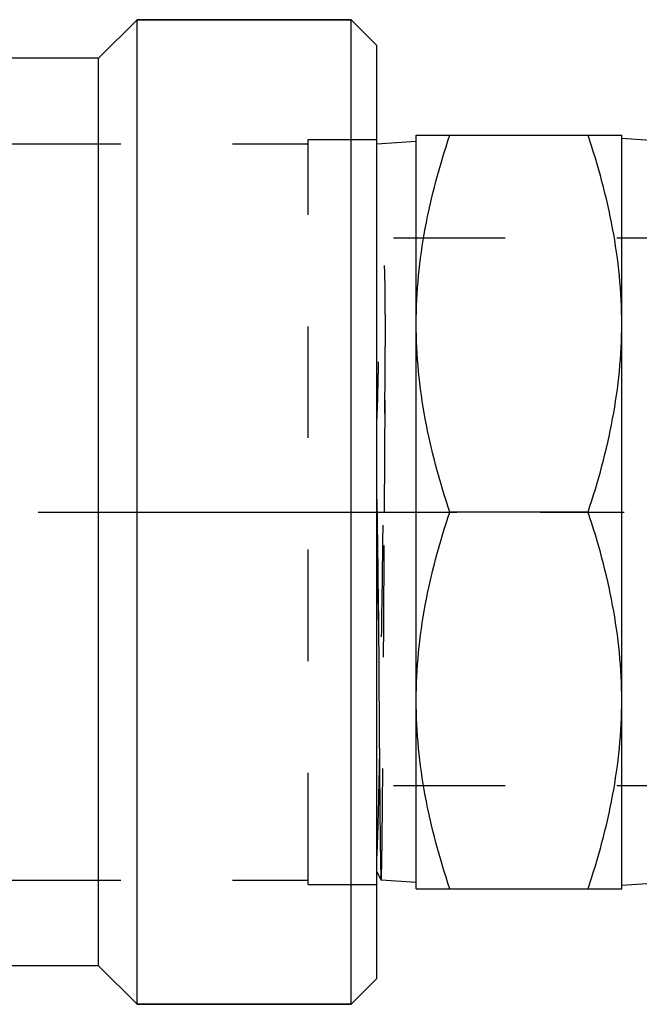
# Model space of a CAD drawing. Header units: millimetres. Extents: x 423 to 577, y 471 to 529.
# Tile 2 of 12: x 500 to 536, y 471 to 529. Entities that reach past the tile are written whole.
import ezdxf

# ---------------------------------------------------------------- set-up
doc = ezdxf.new("R2010")
doc.units = ezdxf.units.MM
doc.header["$LTSCALE"] = 65.185185
doc.linetypes.add('CENTER', pattern=[0.6, 0.375, -0.075, 0.075, -0.075])
doc.linetypes.add('HIDDEN', pattern=[0.2, 0.1, -0.1])
for name, color, linetype in [('ACHSEN_S', 7, 'CONTINUOUS'), ('FASEN', 7, 'CONTINUOUS'), ('KOERPER', 7, 'CONTINUOUS'), ('KONST.EL_MIT_GEO', 7, 'CONTINUOUS')]:
    doc.layers.add(name, color=color, linetype=linetype)

msp = doc.modelspace()

# ---------------------------------------------------------------- linework, layer by layer
at = {"layer": 'ACHSEN_S', "color": 2, "linetype": 'CENTER'}
msp.add_line((422.85, 500), (577.15, 500), dxfattribs=at)
at = {"layer": 'FASEN', "color": 7, "linetype": 'Continuous'}
for p, q in [((506.85, 528.75), (519.35, 528.75)), ((519.35, 471.25), (519.35, 528.75)), ((520.85, 527.25), (519.35, 528.75)), ((520.85, 472.75), (520.85, 527.25)), ((520.85, 472.75), (519.35, 471.25)), ((506.85, 471.25), (519.35, 471.25))]:
    msp.add_line(p, q, dxfattribs=at)
at = {"layer": 'KOERPER', "color": 7, "linetype": 'Continuous'}
for p, q in [((506.85, 528.75), (504.6, 526.5)), ((506.85, 471.25), (506.85, 528.75)), ((519.35, 528.75), (506.85, 528.75)), ((504.6, 526.5), (444.1, 526.5)), ((504.6, 473.5), (504.6, 526.5)), ((504.6, 473.5), (444.1, 473.5)), ((506.85, 471.25), (504.6, 473.5)), ((519.35, 471.25), (506.85, 471.25))]:
    msp.add_line(p, q, dxfattribs=at)
at = {"layer": 'KONST.EL_MIT_GEO', "color": 8, "linetype": 'HIDDEN'}
for p, q in [((516.85, 478.25), (516.85, 521.75)), ((516.85, 521.75), (520.85, 521.75)), ((520.85, 478.25), (520.85, 521.75)), ((486.35, 521.5), (516.85, 521.5)), ((554.418, 516), (520.85, 516)), ((521.295, 500), (521.34, 507.872)), ((520.85, 500.742), (520.906, 496.598)), ((520.85, 498.261), (520.869, 496.868)), ((520.85, 496.615), (520.906, 496.598)), ((520.906, 496.598), (520.873, 496.591)), ((554.418, 484), (520.85, 484)), ((486.35, 478.5), (516.85, 478.5)), ((516.85, 478.25), (520.85, 478.25))]:
    msp.add_line(p, q, dxfattribs=at)
at = {"layer": 'KONST.EL_MIT_GEO', "color": 7, "linetype": 'Continuous'}
for p, q in [((523.15, 521.639), (520.85, 521.486)), ((523.15, 478), (523.15, 522)), ((523.15, 522), (535.15, 522)), ((535.15, 478), (535.15, 522)), ((537.118, 521.674), (535.15, 521.805)), ((533.185, 500), (525.115, 500)), ((520.869, 496.868), (520.872, 496.616)), ((520.872, 496.616), (520.873, 496.591)), ((520.85, 478.984), (521.103, 478.498)), ((521.103, 478.498), (521.104, 478.497)), ((523.15, 478.361), (521.104, 478.497)), ((523.15, 478), (535.15, 478)), ((537.708, 478.365), (535.15, 478.195))]:
    msp.add_line(p, q, dxfattribs=at)
for points, knots in [([(523.15, 511), (523.15, 512.862), (523.529, 516.605), (524.522, 520.221), (525.115, 522)], [0, 0, 0, 0, 0.498127, 1, 1, 1, 1]), ([(535.15, 511), (535.15, 512.862), (534.771, 516.605), (533.778, 520.221), (533.185, 522)], [0, 0, 0, 0, 0.498127, 1, 1, 1, 1]), ([(525.115, 500), (524.522, 501.779), (523.529, 505.395), (523.15, 509.138), (523.15, 511)], [0, 0, 0, 0, 0.501873, 1, 1, 1, 1]), ([(533.185, 500), (533.778, 501.779), (534.771, 505.395), (535.15, 509.138), (535.15, 511)], [0, 0, 0, 0, 0.501873, 1, 1, 1, 1]), ([(523.15, 489), (523.15, 490.862), (523.529, 494.605), (524.522, 498.221), (525.115, 500)], [0, 0, 0, 0, 0.498127, 1, 1, 1, 1]), ([(535.15, 489), (535.15, 490.862), (534.771, 494.605), (533.778, 498.221), (533.185, 500)], [0, 0, 0, 0, 0.498127, 1, 1, 1, 1]), ([(520.873, 496.591), (520.879, 496.306), (520.906, 495.182), (520.932, 494.058), (520.953, 493.219)], [0, 0, 0, 0, 0.253456, 1, 1, 1, 1]), ([(520.953, 493.219), (520.958, 492.4), (520.975, 489.452), (520.995, 486.503), (521.012, 484.373)], [0, 0, 0, 0, 0.27761, 1, 1, 1, 1]), ([(525.115, 478), (524.522, 479.779), (523.529, 483.395), (523.15, 487.138), (523.15, 489)], [0, 0, 0, 0, 0.501873, 1, 1, 1, 1]), ([(533.185, 478), (533.778, 479.779), (534.771, 483.395), (535.15, 487.138), (535.15, 489)], [0, 0, 0, 0, 0.501873, 1, 1, 1, 1]), ([(521.012, 484.373), (521.016, 483.937), (521.023, 483.114), (521.034, 481.956), (521.045, 480.956), (521.056, 480.121), (521.066, 479.532), (521.074, 479.149), (521.079, 478.93), (521.086, 478.756), (521.089, 478.628), (521.098, 478.549), (521.098, 478.508), (521.103, 478.498)], [0, 0, 0, 0, 0.222641, 0.420207, 0.590989, 0.733493, 0.84648, 0.891594, 0.928983, 0.958563, 0.980283, 0.994096, 1, 1, 1, 1])]:
    msp.add_open_spline(points, degree=3, knots=knots, dxfattribs=at)
at = {"layer": 'KONST.EL_MIT_GEO', "color": 8, "linetype": 'HIDDEN'}
for points, knots in [([(521.34, 507.872), (521.342, 508.229), (521.346, 508.935), (521.349, 509.981), (521.35, 510.997), (521.347, 511.98), (521.34, 512.778), (521.331, 513.398), (521.323, 513.776), (521.314, 514.073), (521.307, 514.255), (521.3, 514.4), (521.294, 514.507), (521.286, 514.615), (521.278, 514.702), (521.269, 514.765), (521.261, 514.796), (521.253, 514.838), (521.228, 514.803), (521.224, 514.771), (521.209, 514.708), (521.199, 514.619), (521.187, 514.512), (521.176, 514.404), (521.164, 514.258), (521.15, 514.075), (521.135, 513.853), (521.117, 513.552), (521.097, 513.17), (521.074, 512.704), (521.047, 512.065), (521.015, 511.245), (520.982, 510.236), (520.951, 509.198), (520.922, 508.132), (520.895, 507.043), (520.879, 506.309), (520.871, 505.939)], [0, 0, 0, 0, 0.067623, 0.133589, 0.197702, 0.259773, 0.319616, 0.348643, 0.377045, 0.391003, 0.404795, 0.411628, 0.418418, 0.425164, 0.431867, 0.435206, 0.43683, 0.438694, 0.440414, 0.442094, 0.445503, 0.452291, 0.459101, 0.465943, 0.47282, 0.486688, 0.500708, 0.514882, 0.543687, 0.573089, 0.60307, 0.664687, 0.728368, 0.793932, 0.86119, 0.929946, 1, 1, 1, 1]), ([(520.85, 479.683), (520.88, 480.182), (520.923, 481.471), (520.982, 483.8), (521.04, 486.876), (521.124, 492.035), (521.22, 499.102), (521.298, 504.923), (521.34, 507.872)], [0, 0, 0, 0, 0.053214, 0.13718, 0.247991, 0.38055, 0.686179, 1, 1, 1, 1]), ([(521.104, 478.497), (521.106, 478.497), (521.108, 478.51), (521.111, 478.525), (521.113, 478.559), (521.118, 478.627), (521.123, 478.746), (521.129, 478.925), (521.134, 479.156), (521.14, 479.437), (521.146, 479.768), (521.155, 480.305), (521.165, 481.094), (521.176, 482.175), (521.188, 483.428), (521.2, 484.841), (521.212, 486.399), (521.228, 488.725), (521.248, 491.874), (521.271, 495.857), (521.287, 498.601), (521.295, 500)], [0, 0, 0, 0, 0.000322, 0.001225, 0.002726, 0.004827, 0.010825, 0.019203, 0.029945, 0.043025, 0.05841, 0.076065, 0.118008, 0.168448, 0.2269, 0.292801, 0.365515, 0.444339, 0.617244, 0.804862, 1, 1, 1, 1]), ([(520.906, 496.598), (520.91, 496.313), (520.925, 495.187), (520.941, 494.06), (520.953, 493.219)], [0, 0, 0, 0, 0.253238, 1, 1, 1, 1])]:
    msp.add_open_spline(points, degree=3, knots=knots, dxfattribs=at)
msp.add_open_spline([(520.85, 504.942), (520.857, 505.274), (520.864, 505.607), (520.871, 505.939)], degree=3, dxfattribs=at)

doc.saveas('drawing.dxf')
